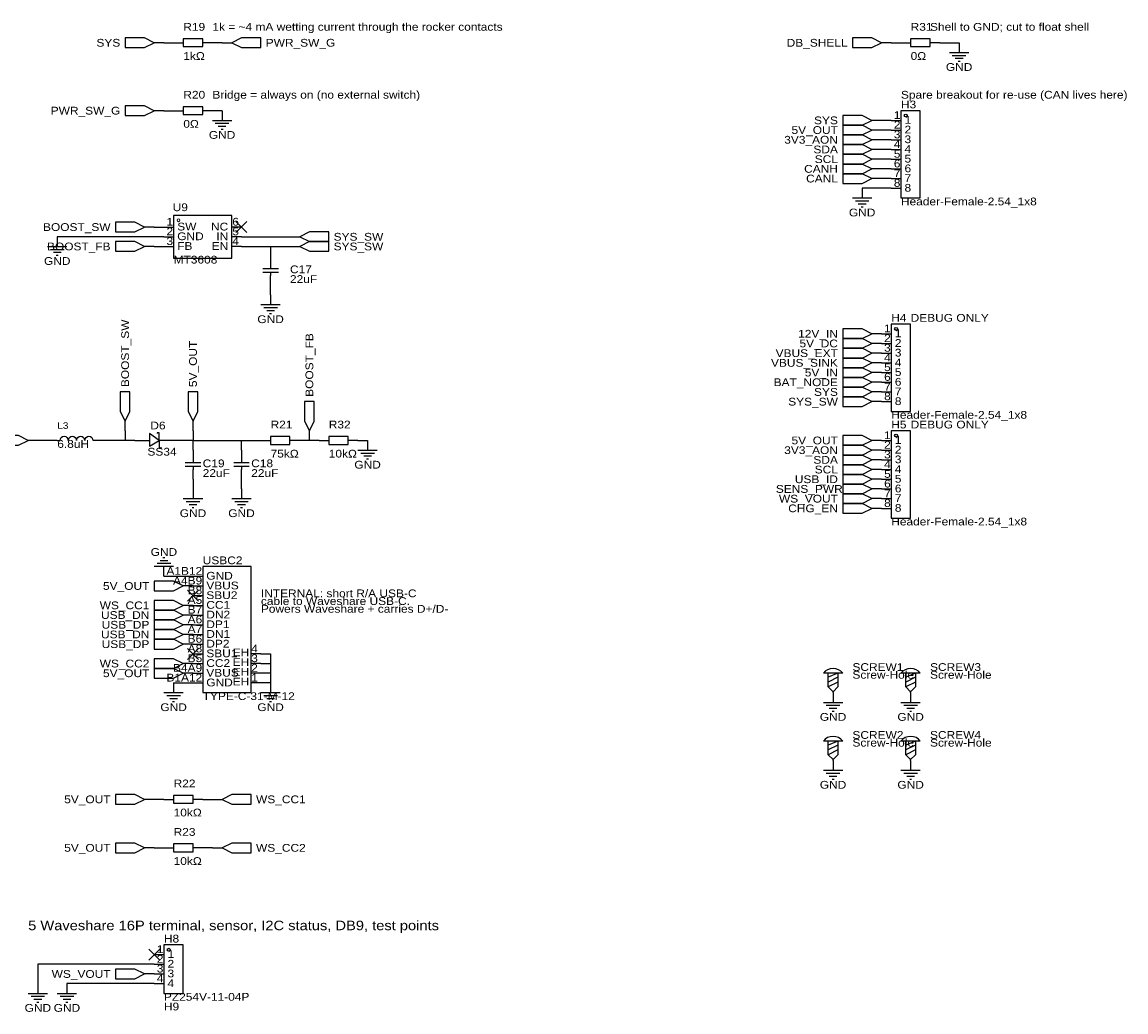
# Model space of a CAD drawing. Header units: millimetres. Extents: x 14 to 610, y -566 to -19.
# Tile 4 of 4: x 321 to 610, y -284 to -25. Entities that reach past the tile are written whole.
import ezdxf
from ezdxf.enums import TextEntityAlignment as Align

# ---------------------------------------------------------------- set-up
doc = ezdxf.new("R2010")
doc.units = ezdxf.units.MM
doc.header["$MEASUREMENT"] = 0
doc.styles.get("Standard").update_dxf_attribs({"font": 'arial.ttf'})

msp = doc.modelspace()

# ---------------------------------------------------------------- linework, layer by layer
at = {"color": 1, "true_color": 0xa00000}
for points in [[(355.6, -30.48), (353.06, -29.21), (347.98, -29.21), (347.98, -31.75), (353.06, -31.75)], [(363.22, -29.46), (363.22, -31.5), (368.3, -31.5), (368.3, -29.46)], [(375.92, -30.48), (378.46, -31.75), (383.54, -31.75), (383.54, -29.21), (378.46, -29.21)], [(546.1, -30.48), (543.56, -29.21), (538.48, -29.21), (538.48, -31.75), (543.56, -31.75)], [(553.72, -29.46), (553.72, -31.5), (558.8, -31.5), (558.8, -29.46)], [(355.6, -48.26), (353.06, -46.99), (347.98, -46.99), (347.98, -49.53), (353.06, -49.53)], [(363.22, -47.24), (363.22, -49.28), (368.3, -49.28), (368.3, -47.24)], [(551.18, -48.26), (551.18, -71.12), (556.26, -71.12), (556.26, -48.26)], [(543.56, -50.8), (541.02, -49.53), (535.94, -49.53), (535.94, -52.07), (541.02, -52.07)], [(543.56, -53.34), (541.02, -52.07), (535.94, -52.07), (535.94, -54.61), (541.02, -54.61)], [(543.56, -55.88), (541.02, -54.61), (535.94, -54.61), (535.94, -57.15), (541.02, -57.15)], [(543.56, -58.42), (541.02, -57.15), (535.94, -57.15), (535.94, -59.69), (541.02, -59.69)], [(543.56, -60.96), (541.02, -59.69), (535.94, -59.69), (535.94, -62.23), (541.02, -62.23)], [(543.56, -63.5), (541.02, -62.23), (535.94, -62.23), (535.94, -64.77), (541.02, -64.77)], [(543.56, -66.04), (541.02, -64.77), (535.94, -64.77), (535.94, -67.31), (541.02, -67.31)], [(353.06, -78.74), (350.52, -77.47), (345.44, -77.47), (345.44, -80.01), (350.52, -80.01)], [(360.68, -75.69), (360.68, -86.87), (375.92, -86.87), (375.92, -75.69)], [(393.7, -81.28), (396.24, -82.55), (401.32, -82.55), (401.32, -80.01), (396.24, -80.01)], [(353.06, -83.82), (350.52, -82.55), (345.44, -82.55), (345.44, -85.09), (350.52, -85.09)], [(393.7, -83.82), (396.24, -85.09), (401.32, -85.09), (401.32, -82.55), (396.24, -82.55)], [(543.56, -106.68), (541.02, -105.41), (535.94, -105.41), (535.94, -107.95), (541.02, -107.95)], [(548.64, -104.14), (548.64, -127), (553.72, -127), (553.72, -104.14)], [(543.56, -109.22), (541.02, -107.95), (535.94, -107.95), (535.94, -110.49), (541.02, -110.49)], [(543.56, -111.76), (541.02, -110.49), (535.94, -110.49), (535.94, -113.03), (541.02, -113.03)], [(543.56, -114.3), (541.02, -113.03), (535.94, -113.03), (535.94, -115.57), (541.02, -115.57)], [(543.56, -116.84), (541.02, -115.57), (535.94, -115.57), (535.94, -118.11), (541.02, -118.11)], [(543.56, -119.38), (541.02, -118.11), (535.94, -118.11), (535.94, -120.65), (541.02, -120.65)], [(543.56, -121.92), (541.02, -120.65), (535.94, -120.65), (535.94, -123.19), (541.02, -123.19)], [(347.98, -129.54), (349.25, -127), (349.25, -121.92), (346.71, -121.92), (346.71, -127)], [(365.76, -129.54), (367.03, -127), (367.03, -121.92), (364.49, -121.92), (364.49, -127)], [(543.56, -124.46), (541.02, -123.19), (535.94, -123.19), (535.94, -125.73), (541.02, -125.73)], [(396.24, -132.08), (397.51, -129.54), (397.51, -124.46), (394.97, -124.46), (394.97, -129.54)], [(354.33, -136.14), (356.87, -134.62), (354.33, -132.84)], [(548.64, -132.08), (548.64, -154.94), (553.72, -154.94), (553.72, -132.08)], [(322.58, -134.62), (320.04, -133.35), (314.96, -133.35), (314.96, -135.89), (320.04, -135.89)], [(386.08, -133.6), (386.08, -135.64), (391.16, -135.64), (391.16, -133.6)], [(401.32, -133.6), (401.32, -135.64), (406.4, -135.64), (406.4, -133.6)], [(543.56, -134.62), (541.02, -133.35), (535.94, -133.35), (535.94, -135.89), (541.02, -135.89)], [(543.56, -137.16), (541.02, -135.89), (535.94, -135.89), (535.94, -138.43), (541.02, -138.43)], [(543.56, -139.7), (541.02, -138.43), (535.94, -138.43), (535.94, -140.97), (541.02, -140.97)], [(543.56, -142.24), (541.02, -140.97), (535.94, -140.97), (535.94, -143.51), (541.02, -143.51)], [(543.56, -144.78), (541.02, -143.51), (535.94, -143.51), (535.94, -146.05), (541.02, -146.05)], [(543.56, -147.32), (541.02, -146.05), (535.94, -146.05), (535.94, -148.59), (541.02, -148.59)], [(543.56, -149.86), (541.02, -148.59), (535.94, -148.59), (535.94, -151.13), (541.02, -151.13)], [(543.56, -152.4), (541.02, -151.13), (535.94, -151.13), (535.94, -153.67), (541.02, -153.67)], [(368.3, -167.64), (368.3, -200.66), (381, -200.66), (381, -167.64)], [(363.22, -172.72), (360.68, -171.45), (355.6, -171.45), (355.6, -173.99), (360.68, -173.99)], [(363.22, -177.8), (360.68, -176.53), (355.6, -176.53), (355.6, -179.07), (360.68, -179.07)], [(363.22, -180.34), (360.68, -179.07), (355.6, -179.07), (355.6, -181.61), (360.68, -181.61)], [(363.22, -182.88), (360.68, -181.61), (355.6, -181.61), (355.6, -184.15), (360.68, -184.15)], [(363.22, -185.42), (360.68, -184.15), (355.6, -184.15), (355.6, -186.69), (360.68, -186.69)], [(363.22, -187.96), (360.68, -186.69), (355.6, -186.69), (355.6, -189.23), (360.68, -189.23)], [(363.22, -193.04), (360.68, -191.77), (355.6, -191.77), (355.6, -194.31), (360.68, -194.31)], [(363.22, -195.58), (360.68, -194.31), (355.6, -194.31), (355.6, -196.85), (360.68, -196.85)], [(353.06, -228.6), (350.52, -227.33), (345.44, -227.33), (345.44, -229.87), (350.52, -229.87)], [(360.68, -227.58), (360.68, -229.62), (365.76, -229.62), (365.76, -227.58)], [(373.38, -228.6), (375.92, -229.87), (381, -229.87), (381, -227.33), (375.92, -227.33)], [(353.06, -241.3), (350.52, -240.03), (345.44, -240.03), (345.44, -242.57), (350.52, -242.57)], [(360.68, -240.28), (360.68, -242.32), (365.76, -242.32), (365.76, -240.28)], [(373.38, -241.3), (375.92, -242.57), (381, -242.57), (381, -240.03), (375.92, -240.03)], [(358.14, -266.7), (358.14, -279.4), (363.22, -279.4), (363.22, -266.7)], [(353.06, -274.32), (350.52, -273.05), (345.44, -273.05), (345.44, -275.59), (350.52, -275.59)]]:
    msp.add_lwpolyline(points, close=True, dxfattribs=at)
at = {"color": 1, "true_color": 0x880000}
for points in [[(358.14, -30.48), (355.6, -30.48)], [(360.68, -30.48), (363.22, -30.48)], [(370.84, -30.48), (368.3, -30.48)], [(373.38, -30.48), (375.92, -30.48)], [(548.64, -30.48), (546.1, -30.48)], [(551.18, -30.48), (553.72, -30.48)], [(561.34, -30.48), (558.8, -30.48)], [(566.42, -30.48), (566.42, -33.02)], [(358.14, -48.26), (355.6, -48.26)], [(360.68, -48.26), (363.22, -48.26)], [(370.84, -48.26), (368.3, -48.26)], [(373.38, -48.26), (373.38, -50.8)], [(546.1, -50.8), (543.56, -50.8)], [(548.64, -50.8), (551.18, -50.8)], [(546.1, -53.34), (543.56, -53.34)], [(548.64, -53.34), (551.18, -53.34)], [(546.1, -55.88), (543.56, -55.88)], [(548.64, -55.88), (551.18, -55.88)], [(546.1, -58.42), (543.56, -58.42)], [(548.64, -58.42), (551.18, -58.42)], [(546.1, -60.96), (543.56, -60.96)], [(546.1, -63.5), (543.56, -63.5)], [(548.64, -60.96), (551.18, -60.96)], [(548.64, -63.5), (551.18, -63.5)], [(546.1, -66.04), (543.56, -66.04)], [(548.64, -66.04), (551.18, -66.04)], [(541.02, -68.58), (541.02, -71.12)], [(548.64, -68.58), (551.18, -68.58)], [(355.6, -78.74), (353.06, -78.74)], [(358.14, -78.74), (360.68, -78.74)], [(378.46, -78.74), (375.92, -78.74)], [(330.2, -81.28), (330.2, -83.82)], [(355.6, -83.82), (353.06, -83.82)], [(358.14, -81.28), (360.68, -81.28)], [(358.14, -83.82), (360.68, -83.82)], [(378.46, -81.28), (375.92, -81.28)], [(378.46, -83.82), (375.92, -83.82)], [(391.16, -81.28), (393.7, -81.28)], [(391.16, -83.82), (393.7, -83.82)], [(386.08, -86.36), (386.08, -88.9)], [(386.08, -93.98), (386.08, -91.44)], [(386.08, -96.52), (386.08, -99.06)], [(546.1, -106.68), (543.56, -106.68)], [(546.1, -106.68), (548.64, -106.68)], [(546.1, -109.22), (543.56, -109.22)], [(546.1, -109.22), (548.64, -109.22)], [(546.1, -111.76), (543.56, -111.76)], [(546.1, -111.76), (548.64, -111.76)], [(546.1, -114.3), (543.56, -114.3)], [(546.1, -114.3), (548.64, -114.3)], [(546.1, -116.84), (543.56, -116.84)], [(546.1, -116.84), (548.64, -116.84)], [(546.1, -119.38), (543.56, -119.38)], [(546.1, -119.38), (548.64, -119.38)], [(546.1, -121.92), (543.56, -121.92)], [(546.1, -121.92), (548.64, -121.92)], [(546.1, -124.46), (543.56, -124.46)], [(546.1, -124.46), (548.64, -124.46)], [(347.98, -132.08), (347.98, -129.54)], [(365.76, -132.08), (365.76, -129.54)], [(396.24, -134.62), (396.24, -132.08)], [(325.12, -134.62), (322.58, -134.62)], [(330.2, -134.62), (330.96, -134.62)], [(340.36, -134.62), (339.6, -134.62)], [(350.52, -134.62), (354.33, -134.62)], [(360.68, -134.62), (356.87, -134.62)], [(383.54, -134.62), (386.08, -134.62)], [(393.7, -134.62), (391.16, -134.62)], [(398.78, -134.62), (401.32, -134.62)], [(408.94, -134.62), (406.4, -134.62)], [(411.48, -134.62), (411.48, -137.16)], [(546.1, -134.62), (543.56, -134.62)], [(546.1, -134.62), (548.64, -134.62)], [(365.76, -137.16), (365.76, -139.7)], [(378.46, -137.16), (378.46, -139.7)], [(546.1, -137.16), (543.56, -137.16)], [(546.1, -137.16), (548.64, -137.16)], [(546.1, -139.7), (543.56, -139.7)], [(546.1, -139.7), (548.64, -139.7)], [(365.76, -144.78), (365.76, -142.24)], [(378.46, -144.78), (378.46, -142.24)], [(546.1, -142.24), (543.56, -142.24)], [(546.1, -142.24), (548.64, -142.24)], [(365.76, -147.32), (365.76, -149.86)], [(378.46, -147.32), (378.46, -149.86)], [(546.1, -144.78), (543.56, -144.78)], [(546.1, -147.32), (543.56, -147.32)], [(546.1, -144.78), (548.64, -144.78)], [(546.1, -147.32), (548.64, -147.32)], [(546.1, -149.86), (543.56, -149.86)], [(546.1, -149.86), (548.64, -149.86)], [(546.1, -152.4), (543.56, -152.4)], [(546.1, -152.4), (548.64, -152.4)], [(358.14, -170.18), (358.14, -167.64)], [(365.76, -170.18), (368.3, -170.18)], [(365.76, -172.72), (363.22, -172.72)], [(365.76, -172.72), (368.3, -172.72)], [(365.76, -175.26), (368.3, -175.26)], [(365.76, -177.8), (363.22, -177.8)], [(365.76, -177.8), (368.3, -177.8)], [(365.76, -180.34), (363.22, -180.34)], [(365.76, -180.34), (368.3, -180.34)], [(365.76, -182.88), (363.22, -182.88)], [(365.76, -182.88), (368.3, -182.88)], [(365.76, -185.42), (363.22, -185.42)], [(365.76, -185.42), (368.3, -185.42)], [(365.76, -187.96), (363.22, -187.96)], [(365.76, -187.96), (368.3, -187.96)], [(365.76, -190.5), (368.3, -190.5)], [(383.54, -190.5), (381, -190.5)], [(365.76, -193.04), (363.22, -193.04)], [(365.76, -193.04), (368.3, -193.04)], [(383.54, -193.04), (381, -193.04)], [(365.76, -195.58), (363.22, -195.58)], [(365.76, -195.58), (368.3, -195.58)], [(383.54, -195.58), (381, -195.58)], [(360.68, -198.12), (360.68, -200.66)], [(365.76, -198.12), (368.3, -198.12)], [(383.54, -198.12), (381, -198.12)], [(386.08, -198.12), (386.08, -200.66)], [(533.4, -200.66), (533.4, -200.15)], [(533.4, -200.66), (533.4, -203.2)], [(553.72, -200.66), (553.72, -200.15)], [(553.72, -200.66), (553.72, -203.2)], [(533.4, -218.44), (533.4, -217.93)], [(533.4, -218.44), (533.4, -220.98)], [(553.72, -218.44), (553.72, -217.93)], [(553.72, -218.44), (553.72, -220.98)], [(355.6, -228.6), (353.06, -228.6)], [(358.14, -228.6), (360.68, -228.6)], [(368.3, -228.6), (365.76, -228.6)], [(370.84, -228.6), (373.38, -228.6)], [(355.6, -241.3), (353.06, -241.3)], [(358.14, -241.3), (360.68, -241.3)], [(368.3, -241.3), (365.76, -241.3)], [(370.84, -241.3), (373.38, -241.3)], [(355.6, -269.24), (358.14, -269.24)], [(355.6, -274.32), (353.06, -274.32)], [(355.6, -271.78), (358.14, -271.78)], [(355.6, -274.32), (358.14, -274.32)], [(325.12, -276.86), (325.12, -279.4)], [(332.74, -276.86), (332.74, -279.4)], [(355.6, -276.86), (358.14, -276.86)]]:
    msp.add_lwpolyline(points, dxfattribs=at)
at = {"color": 1, "true_color": 0x008800}
for points in [[(358.14, -30.48), (360.68, -30.48)], [(373.38, -30.48), (370.84, -30.48)], [(548.64, -30.48), (551.18, -30.48)], [(561.34, -30.48), (566.42, -30.48)], [(358.14, -48.26), (360.68, -48.26)], [(373.38, -48.26), (370.84, -48.26)], [(548.64, -50.8), (546.1, -50.8)], [(548.64, -53.34), (546.1, -53.34)], [(548.64, -55.88), (546.1, -55.88)], [(548.64, -58.42), (546.1, -58.42)], [(548.64, -60.96), (546.1, -60.96)], [(548.64, -63.5), (546.1, -63.5)], [(548.64, -66.04), (546.1, -66.04)], [(548.64, -68.58), (541.02, -68.58)], [(355.6, -78.74), (358.14, -78.74)], [(358.14, -81.28), (330.2, -81.28)], [(355.6, -83.82), (358.14, -83.82)], [(378.46, -81.28), (391.16, -81.28)], [(378.46, -83.82), (386.08, -83.82), (391.16, -83.82)], [(386.08, -83.82), (386.08, -86.36)], [(386.08, -96.52), (386.08, -93.98)], [(347.98, -132.08), (347.98, -134.62)], [(365.76, -132.08), (365.76, -134.62), (360.68, -134.62)], [(330.2, -134.62), (325.12, -134.62)], [(350.52, -134.62), (347.98, -134.62), (340.36, -134.62)], [(365.76, -137.16), (365.76, -134.62), (378.46, -134.62), (383.54, -134.62)], [(378.46, -137.16), (378.46, -134.62)], [(398.78, -134.62), (396.24, -134.62), (393.7, -134.62)], [(408.94, -134.62), (411.48, -134.62)], [(365.76, -144.78), (365.76, -147.32)], [(378.46, -147.32), (378.46, -144.78)], [(358.14, -170.18), (365.76, -170.18)], [(383.54, -190.5), (386.08, -190.5), (386.08, -193.04)], [(383.54, -193.04), (386.08, -193.04), (386.08, -195.58), (383.54, -195.58)], [(386.08, -195.58), (386.08, -198.12), (383.54, -198.12)], [(360.68, -198.12), (365.76, -198.12)], [(358.14, -228.6), (355.6, -228.6)], [(368.3, -228.6), (370.84, -228.6)], [(355.6, -241.3), (358.14, -241.3)], [(370.84, -241.3), (368.3, -241.3)], [(355.6, -271.78), (325.12, -271.78), (325.12, -276.86)], [(355.6, -276.86), (332.74, -276.86)]]:
    msp.add_lwpolyline(points, dxfattribs=at)
at = {"color": 1, "true_color": 0xa00000}
for points in [[(563.88, -33.02), (568.96, -33.02)], [(564.64, -33.78), (568.2, -33.78)], [(565.4, -34.54), (567.44, -34.54)], [(566.17, -35.31), (566.67, -35.31)], [(370.84, -50.8), (375.92, -50.8)], [(371.6, -51.56), (375.16, -51.56)], [(372.36, -52.32), (374.4, -52.32)], [(373.13, -53.09), (373.63, -53.09)], [(538.48, -71.12), (543.56, -71.12)], [(539.24, -71.88), (542.8, -71.88)], [(540, -72.64), (542.04, -72.64)], [(540.77, -73.41), (541.27, -73.41)], [(327.66, -83.82), (332.74, -83.82)], [(328.42, -84.58), (331.98, -84.58)], [(329.18, -85.34), (331.22, -85.34)], [(329.95, -86.11), (330.45, -86.11)], [(386.08, -88.9), (386.08, -89.66)], [(388.11, -89.66), (384.05, -89.66)], [(388.11, -90.68), (384.05, -90.68)], [(386.08, -90.68), (386.08, -91.44)], [(383.54, -99.06), (388.62, -99.06)], [(384.3, -99.82), (387.86, -99.82)], [(385.06, -100.58), (387.1, -100.58)], [(385.83, -101.35), (386.33, -101.35)], [(356.87, -134.62), (356.87, -132.59), (356.36, -132.59), (356.36, -132.84)], [(330.99, -134.61), (331.04, -134.19), (331.26, -133.83), (331.6, -133.6), (332, -133.52), (332.41, -133.6), (332.75, -133.83), (332.96, -134.19), (333.01, -134.61)], [(333.15, -134.6), (333.2, -134.19), (333.42, -133.83), (333.76, -133.6), (334.16, -133.52), (334.56, -133.6), (334.9, -133.83), (335.12, -134.19), (335.17, -134.61)], [(335.3, -134.6), (335.35, -134.19), (335.57, -133.83), (335.91, -133.6), (336.31, -133.52), (336.71, -133.6), (337.05, -133.83), (337.27, -134.19), (337.32, -134.61)], [(337.49, -134.6), (337.54, -134.19), (337.76, -133.83), (338.1, -133.6), (338.5, -133.52), (338.9, -133.6), (339.24, -133.83), (339.46, -134.19), (339.51, -134.61)], [(356.87, -134.62), (356.87, -136.65), (357.38, -136.65), (357.38, -136.4)], [(408.94, -137.16), (414.02, -137.16)], [(409.7, -137.92), (413.26, -137.92)], [(410.46, -138.68), (412.5, -138.68)], [(367.79, -140.46), (363.73, -140.46)], [(367.79, -141.48), (363.73, -141.48)], [(365.76, -139.7), (365.76, -140.46)], [(365.76, -141.48), (365.76, -142.24)], [(380.49, -140.46), (376.43, -140.46)], [(380.49, -141.48), (376.43, -141.48)], [(378.46, -139.7), (378.46, -140.46)], [(378.46, -141.48), (378.46, -142.24)], [(411.23, -139.45), (411.73, -139.45)], [(363.22, -149.86), (368.3, -149.86)], [(375.92, -149.86), (381, -149.86)], [(363.98, -150.62), (367.54, -150.62)], [(364.74, -151.38), (366.78, -151.38)], [(365.51, -152.15), (366.01, -152.15)], [(376.68, -150.62), (380.24, -150.62)], [(377.44, -151.38), (379.48, -151.38)], [(378.21, -152.15), (378.71, -152.15)], [(360.68, -167.64), (355.6, -167.64)], [(359.92, -166.88), (356.36, -166.88)], [(359.16, -166.12), (357.12, -166.12)], [(358.39, -165.35), (357.89, -165.35)], [(535.94, -195.58), (530.86, -195.58)], [(534.67, -195.58), (532.13, -196.6)], [(534.67, -195.58), (534.67, -199.14), (533.4, -200.41), (532.13, -199.14), (532.13, -195.58)], [(534.67, -196.6), (532.13, -197.87)], [(556.26, -195.58), (551.18, -195.58)], [(554.99, -195.58), (552.45, -196.6)], [(554.99, -195.58), (554.99, -199.14), (553.72, -200.41), (552.45, -199.14), (552.45, -195.58)], [(554.99, -196.6), (552.45, -197.87)], [(534.67, -197.87), (532.13, -199.14)], [(554.99, -197.87), (552.45, -199.14)], [(358.14, -200.66), (363.22, -200.66)], [(358.9, -201.42), (362.46, -201.42)], [(359.66, -202.18), (361.7, -202.18)], [(383.54, -200.66), (388.62, -200.66)], [(384.3, -201.42), (387.86, -201.42)], [(385.06, -202.18), (387.1, -202.18)], [(360.43, -202.95), (360.93, -202.95)], [(385.83, -202.95), (386.33, -202.95)], [(530.86, -203.2), (535.94, -203.2)], [(531.62, -203.96), (535.18, -203.96)], [(532.38, -204.72), (534.42, -204.72)], [(551.18, -203.2), (556.26, -203.2)], [(551.94, -203.96), (555.5, -203.96)], [(552.7, -204.72), (554.74, -204.72)], [(533.15, -205.49), (533.65, -205.49)], [(553.47, -205.49), (553.97, -205.49)], [(535.94, -213.36), (530.86, -213.36)], [(534.67, -213.36), (532.13, -214.38)], [(534.67, -213.36), (534.67, -216.92), (533.4, -218.19), (532.13, -216.92), (532.13, -213.36)], [(556.26, -213.36), (551.18, -213.36)], [(554.99, -213.36), (552.45, -214.38)], [(554.99, -213.36), (554.99, -216.92), (553.72, -218.19), (552.45, -216.92), (552.45, -213.36)], [(534.67, -214.38), (532.13, -215.65)], [(534.67, -215.65), (532.13, -216.92)], [(554.99, -214.38), (552.45, -215.65)], [(554.99, -215.65), (552.45, -216.92)], [(530.86, -220.98), (535.94, -220.98)], [(531.62, -221.74), (535.18, -221.74)], [(532.38, -222.5), (534.42, -222.5)], [(551.18, -220.98), (556.26, -220.98)], [(551.94, -221.74), (555.5, -221.74)], [(552.7, -222.5), (554.74, -222.5)], [(533.15, -223.27), (533.65, -223.27)], [(553.47, -223.27), (553.97, -223.27)], [(322.58, -279.4), (327.66, -279.4)], [(323.34, -280.16), (326.9, -280.16)], [(330.2, -279.4), (335.28, -279.4)], [(330.96, -280.16), (334.52, -280.16)], [(324.1, -280.92), (326.14, -280.92)], [(324.87, -281.69), (325.37, -281.69)], [(331.72, -280.92), (333.76, -280.92)], [(332.49, -281.69), (332.99, -281.69)]]:
    msp.add_lwpolyline(points, dxfattribs=at)
at = {"color": 1, "true_color": 0x33cc33}
for points in [[(379.9, -77.3), (377.02, -80.18)], [(377.02, -77.3), (379.9, -80.18)], [(367.2, -173.82), (364.32, -176.7)], [(364.32, -173.82), (367.2, -176.7)], [(367.2, -189.06), (364.32, -191.94)], [(364.32, -189.06), (367.2, -191.94)], [(357.04, -267.8), (354.16, -270.68)], [(354.16, -267.8), (357.04, -270.68)]]:
    msp.add_lwpolyline(points, dxfattribs=at)
at = {"color": 1, "lineweight": 0, "true_color": 0xa00000}
msp.add_circle((361.95, -76.96), 0.381, dxfattribs=at)
msp.add_circle((361.95, -76.96), 0.381, dxfattribs=at)
at = {"color": 1, "true_color": 0xa00000}
for centre in [(533.4, -197.49), (553.72, -197.49), (533.4, -215.27), (553.72, -215.27)]:
    msp.add_arc(centre, 3.17, 36.8699, 143.1301, dxfattribs=at)
at = {"true_color": 0xa00000}
for centre in [(552.45, -49.53), (549.91, -105.41), (549.91, -133.35), (359.41, -267.97)]:
    msp.add_ellipse(centre, major_axis=(0.381, 0), ratio=1, dxfattribs=at)

# ---------------------------------------------------------------- texts
at = {"color": 1, "true_color": 0x000080, "width": 1.1}
for s, height, p in [('R19', 2.032, (363.22, -27.94)), ('R31', 2.032, (553.72, -27.94)), ('1kΩ', 2.032, (363.22, -35.56)), ('0Ω', 2.032, (553.72, -35.56)), ('R20', 2.032, (363.22, -45.72)), ('H3', 2.032, (551.18, -48.26)), ('0Ω', 2.032, (363.22, -53.34)), ('Header-Female-2.54_1x8', 2.032, (551.18, -73.66)), ('U9', 2.032, (360.43, -75.18)), ('MT3608', 2.032, (360.68, -88.9)), ('C17', 2.032, (391.16, -91.44)), ('22uF', 2.032, (391.16, -93.98)), ('H4', 2.032, (548.64, -104.14)), ('Header-Female-2.54_1x8', 2.032, (548.64, -129.54)), ('L3', 1.714, (330.2, -132.08)), ('D6', 2.032, (354.58, -132.33)), ('R21', 2.032, (386.08, -132.08)), ('R32', 2.032, (401.32, -132.08)), ('H5', 2.032, (548.64, -132.08)), ('6.8uH', 2.032, (330.2, -137.16)), ('SS34', 2.032, (353.82, -139.19)), ('75kΩ', 2.032, (386.08, -139.7)), ('10kΩ', 2.032, (401.32, -139.7)), ('C19', 2.032, (368.3, -142.24)), ('C18', 2.032, (381, -142.24)), ('22uF', 2.032, (368.3, -144.78)), ('22uF', 2.032, (381, -144.78)), ('Header-Female-2.54_1x8', 2.032, (548.64, -157.48)), ('USBC2', 2.032, (368.3, -167.64)), ('SCREW1', 2.032, (538.48, -195.58)), ('SCREW3', 2.032, (558.8, -195.58)), ('Screw-Hole', 2.032, (538.48, -197.61)), ('Screw-Hole', 2.032, (558.8, -197.61)), ('TYPE-C-31-M-12', 2.032, (368.3, -203.2)), ('SCREW2', 2.032, (538.48, -213.36)), ('SCREW4', 2.032, (558.8, -213.36)), ('Screw-Hole', 2.032, (538.48, -215.39)), ('Screw-Hole', 2.032, (558.8, -215.39)), ('R22', 2.032, (360.68, -226.06)), ('10kΩ', 2.032, (360.68, -233.68)), ('R23', 2.032, (360.68, -238.76)), ('10kΩ', 2.032, (360.68, -246.38)), ('H8', 2.032, (358.14, -266.7)), ('PZ254V-11-04P', 2.032, (358.14, -281.94)), ('H9', 2.032, (358.14, -284.48))]:
    msp.add_text(s, height=height, dxfattribs=at).set_placement(p, align=Align.BOTTOM_LEFT)
at = {"color": 1, "true_color": 0x000000, "width": 1.1}
for s, height, p in [('1k = ~4 mA wetting current through the rocker contacts', 2.032, (370.84, -27.94)), ('Shell to GND; cut to float shell', 2.032, (558.8, -27.94)), ('Bridge = always on (no external switch)', 2.032, (370.84, -45.72)), ('Spare breakout for re-use (CAN lives here)', 2.032, (551.18, -45.72)), ('1', 2.03, (552.12, -52.3)), ('3', 2.03, (552.12, -57.38)), ('2', 2.03, (552.12, -54.84)), ('4', 2.03, (552.12, -59.92)), ('5', 2.03, (552.12, -62.46)), ('6', 2.03, (552.12, -65)), ('7', 2.03, (552.12, -67.54)), ('8', 2.03, (552.12, -70.08)), ('SW', 2.032, (361.62, -80.24)), ('6', 2.03, (376.05, -78.97)), ('GND', 2.032, (361.62, -82.78)), ('5', 2.03, (376.05, -81.51)), ('FB', 2.032, (361.62, -85.32)), ('4', 2.03, (376.05, -84.05)), ('DEBUG ONLY', 2.032, (553.72, -104.14)), ('1', 2.03, (549.58, -108.18)), ('2', 2.03, (549.58, -110.72)), ('3', 2.03, (549.58, -113.26)), ('4', 2.03, (549.58, -115.8)), ('5', 2.03, (549.58, -118.34)), ('6', 2.03, (549.58, -120.88)), ('7', 2.03, (549.58, -123.42)), ('8', 2.03, (549.58, -125.96)), ('DEBUG ONLY', 2.032, (553.72, -132.08)), ('1', 2.03, (549.58, -136.12)), ('3', 2.03, (549.58, -141.2)), ('2', 2.03, (549.58, -138.66)), ('4', 2.03, (549.58, -143.74)), ('5', 2.03, (549.58, -146.28)), ('6', 2.03, (549.58, -148.82)), ('7', 2.03, (549.58, -151.36)), ('8', 2.03, (549.58, -153.9)), ('GND', 2.032, (369.24, -171.68)), ('VBUS', 2.032, (369.24, -174.22)), ('INTERNAL: short R/A USB-C', 2.032, (383.54, -176.28)), ('SBU2', 2.032, (369.24, -176.76)), ('cable to Waveshare USB-C.', 2.032, (383.54, -178.31)), ('CC1', 2.032, (369.24, -179.3)), ('DN2', 2.032, (369.24, -181.84)), ('Powers Waveshare + carries D+/D-', 2.032, (383.54, -180.34)), ('DP1', 2.032, (369.24, -184.38)), ('DN1', 2.032, (369.24, -186.92)), ('DP2', 2.032, (369.24, -189.46)), ('SBU1', 2.032, (369.24, -192)), ('4', 2.03, (381, -190.73)), ('3', 2.03, (381, -193.27)), ('CC2', 2.032, (369.24, -194.54)), ('2', 2.03, (381, -195.81)), ('VBUS', 2.032, (369.24, -197.08)), ('1', 2.03, (381, -198.35)), ('GND', 2.032, (369.24, -199.62)), ('1', 2.03, (359.08, -270.74)), ('2', 2.03, (359.08, -273.28)), ('3', 2.03, (359.08, -275.82)), ('4', 2.03, (359.08, -278.36))]:
    msp.add_text(s, height=height, dxfattribs=at).set_placement(p, align=Align.BOTTOM_LEFT)
at = {"color": 1, "true_color": 0x000080, "width": 1.1}
for s, p in [('SYS', (346.71, -30.48)), ('SYS', (346.71, -30.48)), ('DB_SHELL', (537.21, -30.48)), ('DB_SHELL', (537.21, -30.48)), ('PWR_SW_G', (346.71, -48.26)), ('PWR_SW_G', (346.71, -48.26)), ('SYS', (534.67, -50.8)), ('SYS', (534.67, -50.8)), ('3V3_AON', (534.67, -55.88)), ('3V3_AON', (534.67, -55.88)), ('5V_OUT', (534.67, -53.34)), ('5V_OUT', (534.67, -53.34)), ('SDA', (534.67, -58.42)), ('SDA', (534.67, -58.42)), ('SCL', (534.67, -60.96)), ('SCL', (534.67, -60.96)), ('CANH', (534.67, -63.5)), ('CANH', (534.67, -63.5)), ('CANL', (534.67, -66.04)), ('CANL', (534.67, -66.04)), ('BOOST_SW', (344.17, -78.74)), ('BOOST_SW', (344.17, -78.74)), ('BOOST_FB', (344.17, -83.82)), ('BOOST_FB', (344.17, -83.82)), ('12V_IN', (534.67, -106.68)), ('12V_IN', (534.67, -106.68)), ('5V_DC', (534.67, -109.22)), ('5V_DC', (534.67, -109.22)), ('VBUS_EXT', (534.67, -111.76)), ('VBUS_EXT', (534.67, -111.76)), ('VBUS_SINK', (534.67, -114.3)), ('VBUS_SINK', (534.67, -114.3)), ('BAT_NODE', (534.67, -119.38)), ('BAT_NODE', (534.67, -119.38)), ('5V_IN', (534.67, -116.84)), ('5V_IN', (534.67, -116.84)), ('SYS', (534.67, -121.92)), ('SYS', (534.67, -121.92)), ('SYS_SW', (534.67, -124.46)), ('SYS_SW', (534.67, -124.46)), ('5V_OUT', (534.67, -134.62)), ('5V_OUT', (534.67, -134.62)), ('3V3_AON', (534.67, -137.16)), ('3V3_AON', (534.67, -137.16)), ('SDA', (534.67, -139.7)), ('SDA', (534.67, -139.7)), ('SCL', (534.67, -142.24)), ('SCL', (534.67, -142.24)), ('USB_ID', (534.67, -144.78)), ('USB_ID', (534.67, -144.78)), ('SENS_PWR', (535.94, -147.32)), ('SENS_PWR', (535.94, -147.32)), ('WS_VOUT', (534.67, -149.86)), ('WS_VOUT', (534.67, -149.86)), ('CHG_EN', (534.67, -152.4)), ('CHG_EN', (534.67, -152.4)), ('5V_OUT', (354.33, -172.72)), ('5V_OUT', (354.33, -172.72)), ('WS_CC1', (354.33, -177.8)), ('WS_CC1', (354.33, -177.8)), ('USB_DN', (354.33, -180.34)), ('USB_DN', (354.33, -180.34)), ('USB_DP', (354.33, -182.88)), ('USB_DP', (354.33, -182.88)), ('USB_DN', (354.33, -185.42)), ('USB_DN', (354.33, -185.42)), ('USB_DP', (354.33, -187.96)), ('USB_DP', (354.33, -187.96)), ('WS_CC2', (354.33, -193.04)), ('WS_CC2', (354.33, -193.04)), ('5V_OUT', (354.33, -195.58)), ('5V_OUT', (354.33, -195.58)), ('5V_OUT', (344.17, -228.6)), ('5V_OUT', (344.17, -228.6)), ('5V_OUT', (344.17, -241.3)), ('5V_OUT', (344.17, -241.3)), ('WS_VOUT', (344.17, -274.32)), ('WS_VOUT', (344.17, -274.32))]:
    msp.add_text(s, height=2.032, dxfattribs=at).set_placement(p, align=Align.MIDDLE_RIGHT)
for s, p in [('PWR_SW_G', (384.81, -30.48)), ('PWR_SW_G', (384.81, -30.48)), ('SYS_SW', (402.59, -81.28)), ('SYS_SW', (402.59, -81.28)), ('SYS_SW', (402.59, -83.82)), ('SYS_SW', (402.59, -83.82)), ('WS_CC1', (382.27, -228.6)), ('WS_CC1', (382.27, -228.6)), ('WS_CC2', (382.27, -241.3)), ('WS_CC2', (382.27, -241.3))]:
    msp.add_text(s, height=2.032, dxfattribs=at).set_placement(p, align=Align.MIDDLE_LEFT)
for p in [(566.42, -36.83), (566.42, -36.83), (373.38, -54.61), (373.38, -54.61), (541.02, -74.93), (541.02, -74.93), (330.2, -87.63), (330.2, -87.63), (386.08, -102.87), (386.08, -102.87), (411.48, -140.97), (411.48, -140.97), (365.76, -153.67), (365.76, -153.67), (378.46, -153.67), (378.46, -153.67), (358.14, -163.83), (358.14, -163.83), (360.68, -204.47), (360.68, -204.47), (386.08, -204.47), (386.08, -204.47), (533.4, -207.01), (533.4, -207.01), (553.72, -207.01), (553.72, -207.01), (533.4, -224.79), (533.4, -224.79), (553.72, -224.79), (553.72, -224.79), (325.12, -283.21), (325.12, -283.21), (332.74, -283.21), (332.74, -283.21)]:
    msp.add_text('GND', height=2.032, dxfattribs=at).set_placement(p, align=Align.MIDDLE_CENTER)
at = {"color": 1, "true_color": 0x000000, "width": 1.1}
for s, height, p in [('1', 2.03, (551.05, -51.03)), ('2', 2.03, (551.05, -53.57)), ('3', 2.03, (551.05, -56.11)), ('4', 2.03, (551.05, -58.65)), ('5', 2.03, (551.05, -61.19)), ('7', 2.03, (551.05, -66.27)), ('6', 2.03, (551.05, -63.73)), ('8', 2.03, (551.05, -68.81)), ('1', 2.03, (360.55, -78.97)), ('NC', 2.032, (374.98, -80.24)), ('2', 2.03, (360.55, -81.51)), ('IN', 2.032, (374.98, -82.78)), ('3', 2.03, (360.55, -84.05)), ('EN', 2.032, (374.98, -85.32)), ('2', 2.03, (548.51, -109.45)), ('1', 2.03, (548.51, -106.91)), ('3', 2.03, (548.51, -111.99)), ('4', 2.03, (548.51, -114.53)), ('5', 2.03, (548.51, -117.07)), ('6', 2.03, (548.51, -119.61)), ('7', 2.03, (548.51, -122.15)), ('8', 2.03, (548.51, -124.69)), ('1', 2.03, (548.51, -134.85)), ('2', 2.03, (548.51, -137.39)), ('3', 2.03, (548.51, -139.93)), ('4', 2.03, (548.51, -142.47)), ('5', 2.03, (548.51, -145.01)), ('7', 2.03, (548.51, -150.09)), ('6', 2.03, (548.51, -147.55)), ('8', 2.03, (548.51, -152.63)), ('A1B12', 2.032, (368.17, -170.41)), ('A4B9', 2.032, (368.17, -172.95)), ('B8', 2.032, (368.17, -175.49)), ('A5', 2.032, (368.17, -178.03)), ('B7', 2.032, (368.17, -180.57)), ('A6', 2.032, (368.17, -183.11)), ('A7', 2.032, (368.17, -185.65)), ('B6', 2.032, (368.17, -188.19)), ('A8', 2.032, (368.17, -190.73)), ('B5', 2.032, (368.17, -193.27)), ('EH', 2.032, (380.49, -191.75)), ('B4A9', 2.032, (368.17, -195.81)), ('EH', 2.032, (380.49, -194.29)), ('B1A12', 2.032, (368.17, -198.35)), ('EH', 2.032, (380.49, -196.83)), ('EH', 2.032, (380.49, -199.37)), ('1', 2.03, (358.01, -269.47)), ('2', 2.03, (358.01, -272.01)), ('4', 2.03, (358.01, -277.09)), ('3', 2.03, (358.01, -274.55))]:
    msp.add_text(s, height=height, dxfattribs=at).set_placement(p, align=Align.BOTTOM_RIGHT)
at = {"color": 1, "true_color": 0x000080, "width": 1.1}
for s, p in [('BOOST_SW', (347.98, -120.65)), ('BOOST_SW', (347.98, -120.65)), ('5V_OUT', (365.76, -120.65)), ('5V_OUT', (365.76, -120.65)), ('BOOST_FB', (396.24, -123.19)), ('BOOST_FB', (396.24, -123.19))]:
    msp.add_text(s, height=2.032, rotation=90, dxfattribs=at).set_placement(p, align=Align.MIDDLE_LEFT)
at = {"color": 1, "true_color": 0x000000, "width": 1.1}
msp.add_text('5 Waveshare 16P terminal, sensor, I2C status, DB9, test points', height=2.5, dxfattribs=at).set_placement((322.58, -261.62), align=Align.MIDDLE_LEFT)

doc.saveas('drawing.dxf')
